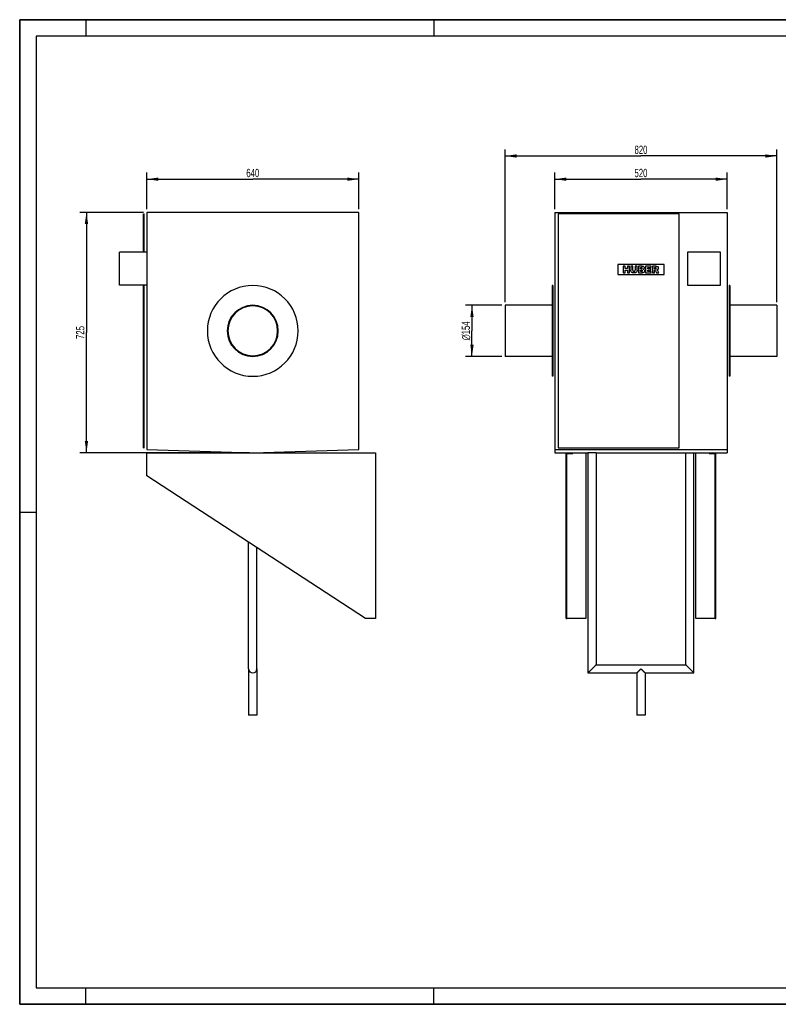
# Model space of a CAD drawing. Header units: millimetres. Extents: x 0 to 4200, y 0 to 2970.
# Tile 1 of 2: x 0 to 2290, y 0 to 2970. Entities that reach past the tile are written whole.
import ezdxf

# ---------------------------------------------------------------- set-up
doc = ezdxf.new("R2010")
doc.units = ezdxf.units.MM
doc.header["$LTSCALE"] = 231
doc.layers.get('0').update_dxf_attribs({"linetype": 'CONTINUOUS'})
for name, color, linetype in [('_2D-BEM', 7, 'CONTINUOUS'), ('_ACHSEN', 7, 'CONTINUOUS'), ('_KURVEN', 7, 'CONTINUOUS')]:
    doc.layers.add(name, color=color, linetype=linetype)
doc.styles.get("Standard").update_dxf_attribs({"font": 'txt', "width": 0.7})
doc.styles.add('TEXTSTYLE_4', font='gdt', dxfattribs={"width": 0.7})
doc.dimstyles.new('DIMSTYLE_1', dxfattribs={"dimtxt": 25, "dimasz": 35, "dimexe": 2, "dimexo": 1, "dimtad": 1, "dimdec": 1, "dimtxsty": 'Standard', "dimblk": '_FILLED', "dimblk1": '_FILLED', "dimblk2": '_FILLED', "dimcen": 0.09, "dimadec": 1, "dimazin": 2, "dimtp": 0.5, "dimtm": 0.5, "dimtfac": 1, "dimtdec": 1, "dimtofl": 0, "dimtmove": 0, "dimatfit": 3, "dimldrblk": '_FILLED', "dimfxl": 1, "dimtolj": 1, "dimarcsym": 0})
doc.dimstyles.new('DIMSTYLE_2', dxfattribs={"dimtxt": 25, "dimasz": 35, "dimexe": 2, "dimexo": 1, "dimtad": 1, "dimdec": 1, "dimtxsty": 'Standard', "dimblk": '_FILLED', "dimblk1": '_FILLED', "dimblk2": '_FILLED', "dimcen": 0.09, "dimadec": 1, "dimazin": 2, "dimtp": 0.8, "dimtm": 0.8, "dimtfac": 1, "dimtdec": 1, "dimtofl": 0, "dimtmove": 0, "dimatfit": 3, "dimldrblk": '_FILLED', "dimfxl": 1, "dimtolj": 1, "dimarcsym": 0})

# ---------------------------------------------------------------- blocks, each defined once
blk = doc.blocks.new('_FILLED')
at = {"color": 0, "linetype": 'ByBlock'}
blk.add_solid([(0, 0), (-1, 0.143), (-1, -0.143)], dxfattribs=at)
blk = doc.blocks.new('*D1')
at = {"layer": '_2D-BEM', "color": 2, "linetype": 'Continuous', "transparency": 16777216}
for p, q in [((1455, 2108.4), (1345, 2108.4)), ((1365, 2108.4), (1365, 2031.4)), ((1365, 1954.4), (1365, 2031.4)), ((1455, 1954.4), (1345, 1954.4))]:
    blk.add_line(p, q, dxfattribs=at)
at = {"layer": '_2D-BEM', "color": 2, "linetype": 'Continuous', "transparency": 16777216, "xscale": 35, "yscale": 35, "zscale": 35}
for p, rotation in [((1365, 2108.4), 90), ((1365, 1954.4), 270)]:
    blk.add_blockref('_FILLED', p, dxfattribs=dict(at, rotation=rotation))
at = {"layer": '_2D-BEM', "color": 2, "linetype": 'Continuous', "transparency": 16777216, "insert": (1333.8, 2031.4), "char_height": 25, "width": 127.679, "attachment_point": 2, "rotation": 90, "line_spacing_factor": 0.9, "style": 'TEXTSTYLE_4'}
blk.add_mtext('{\\fgdt;n}\\ftxt;154', dxfattribs=at)
blk = doc.blocks.new('*D3')
at = {"layer": '_2D-BEM', "color": 2, "linetype": 'Continuous', "transparency": 16777216}
for p, q in [((1465, 2118.4), (1465, 2578.9)), ((1465, 2558.9), (1875, 2558.9)), ((2285, 2558.9), (1875, 2558.9)), ((2285, 2118.4), (2285, 2578.9))]:
    blk.add_line(p, q, dxfattribs=at)
at = {"layer": '_2D-BEM', "color": 2, "linetype": 'Continuous', "transparency": 16777216, "xscale": 35, "yscale": 35, "zscale": 35, "rotation": 180}
blk.add_blockref('_FILLED', (1465, 2558.9), dxfattribs=at)
at = {"layer": '_2D-BEM', "color": 2, "linetype": 'Continuous', "transparency": 16777216, "xscale": 35, "yscale": 35, "zscale": 35}
blk.add_blockref('_FILLED', (2285, 2558.9), dxfattribs=at)
at = {"layer": '_2D-BEM', "color": 2, "linetype": 'Continuous', "transparency": 16777216, "insert": (1875, 2590.1), "char_height": 25, "width": 88.393, "attachment_point": 2, "line_spacing_factor": 0.9}
blk.add_mtext('820', dxfattribs=at)
blk = doc.blocks.new('*D4')
at = {"layer": '_2D-BEM', "color": 2, "linetype": 'Continuous', "transparency": 16777216}
for p, q in [((1615, 2398.9), (1615, 2508.9)), ((2135, 2398.9), (2135, 2508.9)), ((1615, 2488.9), (1875, 2488.9)), ((2135, 2488.9), (1875, 2488.9))]:
    blk.add_line(p, q, dxfattribs=at)
at = {"layer": '_2D-BEM', "color": 2, "linetype": 'Continuous', "transparency": 16777216, "xscale": 35, "yscale": 35, "zscale": 35, "rotation": 180}
blk.add_blockref('_FILLED', (1615, 2488.9), dxfattribs=at)
at = {"layer": '_2D-BEM', "color": 2, "linetype": 'Continuous', "transparency": 16777216, "xscale": 35, "yscale": 35, "zscale": 35}
blk.add_blockref('_FILLED', (2135, 2488.9), dxfattribs=at)
at = {"layer": '_2D-BEM', "color": 2, "linetype": 'Continuous', "transparency": 16777216, "insert": (1875, 2520.1), "char_height": 25, "width": 85.714, "attachment_point": 2, "line_spacing_factor": 0.9}
blk.add_mtext('520', dxfattribs=at)
blk = doc.blocks.new('*D5')
at = {"layer": '_2D-BEM', "color": 2, "linetype": 'Continuous', "transparency": 16777216}
for p, q in [((383.5, 2398.9), (383.5, 2508.9)), ((1023.5, 2398.9), (1023.5, 2508.9)), ((383.5, 2488.9), (703.5, 2488.9)), ((1023.5, 2488.9), (703.5, 2488.9))]:
    blk.add_line(p, q, dxfattribs=at)
at = {"layer": '_2D-BEM', "color": 2, "linetype": 'Continuous', "transparency": 16777216, "xscale": 35, "yscale": 35, "zscale": 35, "rotation": 180}
blk.add_blockref('_FILLED', (383.5, 2488.9), dxfattribs=at)
at = {"layer": '_2D-BEM', "color": 2, "linetype": 'Continuous', "transparency": 16777216, "xscale": 35, "yscale": 35, "zscale": 35}
blk.add_blockref('_FILLED', (1023.5, 2488.9), dxfattribs=at)
at = {"layer": '_2D-BEM', "color": 2, "linetype": 'Continuous', "transparency": 16777216, "insert": (703.5, 2520.1), "char_height": 25, "width": 88.393, "attachment_point": 2, "line_spacing_factor": 0.9}
blk.add_mtext('640', dxfattribs=at)
blk = doc.blocks.new('*D6')
at = {"layer": '_2D-BEM', "color": 2, "linetype": 'Continuous', "transparency": 16777216}
for p, q in [((373.5, 2388.9), (181.5, 2388.9)), ((201.5, 2388.9), (201.5, 2026.4)), ((201.5, 1663.9), (201.5, 2026.4)), ((693.5, 1663.9), (181.5, 1663.9))]:
    blk.add_line(p, q, dxfattribs=at)
at = {"layer": '_2D-BEM', "color": 2, "linetype": 'Continuous', "transparency": 16777216, "xscale": 35, "yscale": 35, "zscale": 35}
for p, rotation in [((201.5, 2388.9), 90), ((201.5, 1663.9), 270)]:
    blk.add_blockref('_FILLED', p, dxfattribs=dict(at, rotation=rotation))
at = {"layer": '_2D-BEM', "color": 2, "linetype": 'Continuous', "transparency": 16777216, "insert": (170.3, 2026.4), "char_height": 25, "width": 85.714, "attachment_point": 2, "rotation": 90, "line_spacing_factor": 0.9}
blk.add_mtext('725', dxfattribs=at)

msp = doc.modelspace()

# ---------------------------------------------------------------- linework, layer by layer
at = {"color": 7, "linetype": 'Continuous'}
for p, q in [((0, 2970), (4200, 2970)), ((0, 0), (0, 2970)), ((373.5, 2383.9), (375.5, 2383.9)), ((373.5, 2268.9), (373.5, 2383.9)), ((375.5, 2268.9), (375.5, 2383.9)), ((1625.03, 2383.9), (1625.03, 1678.9)), ((1990.03, 2383.9), (1625.03, 2383.9)), ((1990.03, 1678.9), (1990.03, 2383.9)), ((301.5, 2168.9), (301.5, 2268.9)), ((383.5, 2268.9), (301.5, 2268.9)), ((2115.03, 2268.9), (2015.03, 2268.9)), ((2015.03, 2268.9), (2015.03, 2168.9)), ((2115.03, 2168.9), (2115.03, 2268.9)), ((383.5, 2168.9), (301.5, 2168.9)), ((373.5, 1678.9), (373.5, 2168.9)), ((375.5, 1678.9), (375.5, 2168.9)), ((2015.03, 2168.9), (2115.03, 2168.9)), ((373.5, 1678.9), (375.5, 1678.9)), ((383.5, 1593.9), (383.5, 1663.9)), ((383.5, 1663.9), (703.5, 1663.9)), ((703.5, 1663.9), (1073.5, 1663.9)), ((1073.5, 1663.9), (1073.5, 1163.9)), ((1625.03, 1678.9), (1990.03, 1678.9)), ((1649.03, 1593.9), (1649.03, 1663.9)), ((1649.03, 1663.9), (1669.03, 1663.9)), ((1669.03, 1663.9), (1669.03, 1661.9)), ((1709.03, 1663.9), (1709.03, 1163.9)), ((1740.03, 1663.9), (1715.03, 1663.9)), ((1715.03, 1663.9), (1715.03, 999.4)), ((1740.03, 1663.9), (1740.03, 1024.4)), ((2010.03, 1663.9), (2035.03, 1663.9)), ((2010.03, 1024.4), (2010.03, 1663.9)), ((2035.03, 999.4), (2035.03, 1663.9)), ((2041.03, 1163.9), (2041.03, 1663.9)), ((2081.03, 1663.9), (2081.03, 1661.9)), ((2081.03, 1663.9), (2101.03, 1663.9)), ((2101.03, 1593.9), (2101.03, 1663.9)), ((1651.03, 1593.9), (1651.03, 1661.9)), ((1651.03, 1661.9), (1669.03, 1661.9)), ((2081.03, 1661.9), (2099.03, 1661.9)), ((2099.03, 1593.9), (2099.03, 1661.9)), ((1043.5, 1163.9), (383.5, 1593.9)), ((1649.03, 1163.9), (1649.03, 1593.9)), ((1649.03, 1593.9), (1651.03, 1593.9)), ((1651.03, 1163.9), (1651.03, 1593.9)), ((2099.03, 1163.9), (2099.03, 1593.9)), ((2099.03, 1593.9), (2101.03, 1593.9)), ((2101.03, 1163.9), (2101.03, 1593.9)), ((691, 1011.9), (691, 1393.56)), ((716, 1011.9), (716, 1377.27)), ((1073.5, 1163.9), (1043.5, 1163.9)), ((1649.03, 1163.9), (1651.03, 1163.9)), ((1709.03, 1163.9), (1651.03, 1163.9)), ((2099.03, 1163.9), (2041.03, 1163.9)), ((2099.03, 1163.9), (2101.03, 1163.9)), ((691, 1011.9), (691, 871.9)), ((716, 1011.9), (716, 871.9)), ((1727.53, 1011.9), (1715.03, 999.4)), ((1740.03, 1024.4), (1727.53, 1011.9)), ((1740.03, 1024.4), (2010.03, 1024.4)), ((1875.03, 1011.9), (1862.53, 999.4)), ((1887.53, 999.4), (1875.03, 1011.9)), ((2010.03, 1024.4), (2022.53, 1011.9)), ((2022.53, 1011.9), (2035.03, 999.4)), ((1715.03, 999.4), (1862.53, 999.4)), ((1862.53, 999.4), (1862.53, 871.9)), ((1887.53, 999.4), (2035.03, 999.4)), ((1887.53, 999.4), (1887.53, 871.9)), ((703.5, 871.9), (691, 871.9)), ((716, 871.9), (703.5, 871.9)), ((1887.53, 871.9), (1862.53, 871.9)), ((0, 0), (4200, 0))]:
    msp.add_line(p, q, dxfattribs=at)
at = {"color": 3, "linetype": 'Continuous'}
for p, q in [((0, 2970), (0, 0)), ((4200, 2970), (0, 2970)), ((200, 2970), (200, 2920)), ((1250, 2970), (1250, 2920)), ((0, 1485), (50, 1485)), ((200, 0), (200, 50)), ((1250, 0), (1250, 50)), ((4200, 0), (0, 0))]:
    msp.add_line(p, q, dxfattribs=at)
at = {"color": 5, "linetype": 'Continuous'}
for p, q in [((50, 2920), (50, 50)), ((4150, 2920), (50, 2920)), ((50, 50), (4150, 50))]:
    msp.add_line(p, q, dxfattribs=at)
at = {"color": 7, "linetype": 'Continuous'}
for points in [[(1727.53, 1011.9), (1726.64, 1011), (1725.75, 1010.12), (1724.88, 1009.24), (1724.03, 1008.39), (1723.2, 1007.57), (1722.41, 1006.78), (1721.66, 1006.02), (1720.94, 1005.31), (1720.27, 1004.64), (1719.64, 1004.01), (1719.06, 1003.43), (1718.53, 1002.89), (1718.03, 1002.4), (1717.58, 1001.95), (1717.18, 1001.54), (1716.81, 1001.18), (1716.48, 1000.85), (1716.2, 1000.56), (1715.94, 1000.31), (1715.72, 1000.09), (1715.54, 999.9), (1715.38, 999.74), (1715.25, 999.62), (1715.16, 999.52), (1715.09, 999.45), (1715.05, 999.41), (1715.03, 999.4)], [(1740.03, 1024.4), (1740.02, 1024.38), (1739.98, 1024.34), (1739.91, 1024.27), (1739.81, 1024.18), (1739.69, 1024.05), (1739.53, 1023.9), (1739.34, 1023.71), (1739.13, 1023.49), (1738.87, 1023.24), (1738.58, 1022.95), (1738.26, 1022.62), (1737.89, 1022.25), (1737.48, 1021.85), (1737.03, 1021.4), (1736.54, 1020.91), (1736.01, 1020.37), (1735.42, 1019.79), (1734.8, 1019.16), (1734.12, 1018.49), (1733.41, 1017.77), (1732.66, 1017.02), (1731.86, 1016.23), (1731.04, 1015.4), (1730.19, 1014.55), (1729.32, 1013.68), (1728.43, 1012.79), (1727.53, 1011.9)], [(1875.03, 1011.9), (1874.16, 1011.03), (1873.28, 1010.15), (1872.41, 1009.27), (1871.55, 1008.41), (1870.73, 1007.59), (1869.94, 1006.8), (1869.19, 1006.05), (1868.47, 1005.33), (1867.8, 1004.66), (1867.17, 1004.03), (1866.58, 1003.45), (1866.04, 1002.91), (1865.55, 1002.41), (1865.1, 1001.96), (1864.69, 1001.55), (1864.32, 1001.19), (1863.99, 1000.86), (1863.7, 1000.57), (1863.45, 1000.31), (1863.23, 1000.09), (1863.04, 999.9), (1862.88, 999.75), (1862.76, 999.62), (1862.66, 999.52), (1862.59, 999.45), (1862.55, 999.41), (1862.53, 999.4)], [(1887.53, 999.4), (1887.52, 999.41), (1887.48, 999.45), (1887.41, 999.52), (1887.31, 999.62), (1887.19, 999.75), (1887.03, 999.9), (1886.84, 1000.09), (1886.62, 1000.31), (1886.36, 1000.57), (1886.07, 1000.86), (1885.75, 1001.19), (1885.38, 1001.55), (1884.97, 1001.96), (1884.52, 1002.41), (1884.02, 1002.91), (1883.48, 1003.45), (1882.9, 1004.03), (1882.27, 1004.66), (1881.6, 1005.33), (1880.88, 1006.05), (1880.13, 1006.8), (1879.34, 1007.59), (1878.52, 1008.41), (1877.66, 1009.27), (1876.79, 1010.15), (1875.9, 1011.03), (1875.03, 1011.9)], [(2010.03, 1024.4), (2010.05, 1024.38), (2010.09, 1024.34), (2010.16, 1024.27), (2010.25, 1024.18), (2010.38, 1024.05), (2010.54, 1023.9), (2010.72, 1023.71), (2010.94, 1023.49), (2011.2, 1023.24), (2011.48, 1022.95), (2011.81, 1022.62), (2012.18, 1022.25), (2012.58, 1021.85), (2013.03, 1021.4), (2013.53, 1020.91), (2014.06, 1020.37), (2014.64, 1019.79), (2015.27, 1019.16), (2015.94, 1018.49), (2016.66, 1017.77), (2017.41, 1017.02), (2018.2, 1016.23), (2019.03, 1015.4), (2019.88, 1014.55), (2020.75, 1013.68), (2021.64, 1012.79), (2022.53, 1011.9)], [(2022.53, 1011.9), (2023.43, 1011), (2024.32, 1010.12), (2025.19, 1009.24), (2026.04, 1008.39), (2026.86, 1007.57), (2027.66, 1006.78), (2028.41, 1006.02), (2029.12, 1005.31), (2029.8, 1004.64), (2030.42, 1004.01), (2031.01, 1003.43), (2031.54, 1002.89), (2032.03, 1002.4), (2032.48, 1001.95), (2032.89, 1001.54), (2033.26, 1001.18), (2033.58, 1000.85), (2033.87, 1000.56), (2034.13, 1000.31), (2034.34, 1000.09), (2034.53, 999.9), (2034.69, 999.74), (2034.81, 999.62), (2034.91, 999.52), (2034.98, 999.45), (2035.02, 999.41), (2035.03, 999.4)]]:
    msp.add_lwpolyline(points, dxfattribs=at)
for start, end in [(180, 270), (270, 360)]:
    msp.add_arc((703.5, 1011.9), 12.5, start, end, dxfattribs=at)
at = {"layer": '_ACHSEN', "color": 7, "linetype": 'Continuous'}
for p, q in [((1023.5, 2388.9), (383.5, 2388.9)), ((383.5, 2388.9), (383.5, 1673.9)), ((1023.5, 1673.9), (1023.5, 2388.9)), ((1615.03, 2388.9), (1615.03, 1673.9)), ((1615.03, 2388.9), (2135.03, 2388.9)), ((2135.03, 2388.9), (2135.03, 1673.9)), ((1607.03, 2168.4), (1607.03, 2108.4)), ((1609.03, 2168.4), (1607.03, 2168.4)), ((1609.03, 2168.4), (1609.03, 2106.4)), ((2141.03, 2168.4), (2141.03, 2106.4)), ((2143.03, 2168.4), (2141.03, 2168.4)), ((2143.03, 2168.4), (2143.03, 2108.4)), ((1465.03, 2108.4), (1465.03, 2106.4)), ((1607.03, 2108.4), (1465.03, 2108.4)), ((1465.03, 2106.4), (1465.03, 1956.4)), ((1607.03, 2108.4), (1607.03, 1954.4)), ((1609.03, 2106.4), (1609.03, 1956.4)), ((2141.03, 2106.4), (2141.03, 1956.4)), ((2143.03, 2108.4), (2143.03, 1954.4)), ((2285.03, 2108.4), (2143.03, 2108.4)), ((2285.03, 2108.4), (2285.03, 2106.4)), ((2285.03, 2106.4), (2285.03, 1956.4)), ((1465.03, 1956.4), (1465.03, 1954.4)), ((1607.03, 1954.4), (1465.03, 1954.4)), ((1607.03, 1954.4), (1607.03, 1894.4)), ((1609.03, 1956.4), (1609.03, 1894.4)), ((2141.03, 1956.4), (2141.03, 1894.4)), ((2143.03, 1954.4), (2143.03, 1894.4)), ((2285.03, 1954.4), (2143.03, 1954.4)), ((2285.03, 1956.4), (2285.03, 1954.4)), ((1609.03, 1894.4), (1607.03, 1894.4)), ((2143.03, 1894.4), (2141.03, 1894.4)), ((383.5, 1673.9), (703.5, 1663.9)), ((703.5, 1663.9), (1023.5, 1673.9)), ((1615.03, 1673.9), (1615.03, 1663.9)), ((1615.03, 1673.9), (2135.03, 1673.9)), ((1615.03, 1663.9), (1649.03, 1663.9)), ((1669.03, 1663.9), (1715.03, 1663.9)), ((1740.03, 1663.9), (2010.03, 1663.9)), ((2035.03, 1663.9), (2081.03, 1663.9)), ((2101.03, 1663.9), (2135.03, 1663.9)), ((2135.03, 1673.9), (2135.03, 1663.9))]:
    msp.add_line(p, q, dxfattribs=at)
for radius, start, end in [(137, 90, 270), (137, 270, 90), (77, 90, 270), (75, 90, 270), (77, 270, 90), (75, 270, 90)]:
    msp.add_arc((703.5, 2031.4), radius, start, end, dxfattribs=at)
at = {"layer": '_KURVEN', "color": 4, "linetype": 'Continuous'}
for p, q in [((1805.03, 2231.4), (1805.03, 2201.4)), ((1945.03, 2231.4), (1805.03, 2231.4)), ((1945.03, 2201.4), (1945.03, 2231.4)), ((1805.03, 2201.4), (1945.03, 2201.4)), ((1820.94, 2226.4), (1820.94, 2206.4)), ((1827.12, 2226.4), (1820.94, 2226.4)), ((1820.94, 2206.4), (1827.12, 2206.4)), ((1827.12, 2219.4), (1827.12, 2226.4)), ((1833.87, 2219.4), (1827.12, 2219.4)), ((1827.12, 2206.4), (1827.12, 2214.49)), ((1827.12, 2214.49), (1833.87, 2214.49)), ((1840.08, 2226.4), (1833.87, 2226.4)), ((1833.87, 2226.4), (1833.87, 2219.4)), ((1833.87, 2214.49), (1833.87, 2206.4)), ((1833.87, 2206.4), (1840.08, 2206.4)), ((1840.08, 2206.4), (1840.08, 2226.4)), ((1850.37, 2226.4), (1844.2, 2226.4)), ((1844.2, 2226.4), (1844.2, 2214.47)), ((1850.37, 2214.19), (1850.37, 2226.4)), ((1857.2, 2226.4), (1857.2, 2214.19)), ((1863.37, 2226.4), (1857.2, 2226.4)), ((1863.37, 2214.47), (1863.37, 2226.4)), ((1867.48, 2226.4), (1867.48, 2206.4)), ((1879.04, 2226.4), (1867.48, 2226.4)), ((1867.48, 2206.4), (1878.14, 2206.4)), ((1873.71, 2218.55), (1873.71, 2222.35)), ((1873.71, 2222.35), (1876.44, 2222.35)), ((1876.4, 2218.55), (1873.71, 2218.55)), ((1873.71, 2210.7), (1873.71, 2214.75)), ((1873.71, 2214.75), (1876.85, 2214.75)), ((1876.86, 2210.7), (1873.71, 2210.7)), ((1889.18, 2226.4), (1889.18, 2206.4)), ((1905.74, 2226.4), (1889.18, 2226.4)), ((1889.18, 2206.4), (1906.04, 2206.4)), ((1895.37, 2218.95), (1895.37, 2222.13)), ((1895.37, 2222.13), (1905.74, 2222.13)), ((1904.99, 2218.95), (1895.37, 2218.95)), ((1895.37, 2210.93), (1895.37, 2214.87)), ((1895.37, 2214.87), (1904.99, 2214.87)), ((1906.04, 2210.93), (1895.37, 2210.93)), ((1904.99, 2214.87), (1904.99, 2218.95)), ((1905.74, 2222.13), (1905.74, 2226.4)), ((1906.04, 2206.4), (1906.04, 2210.93)), ((1919.75, 2226.4), (1909.45, 2226.4)), ((1909.45, 2226.4), (1909.45, 2206.4)), ((1909.45, 2206.4), (1915.66, 2206.4)), ((1915.66, 2218.29), (1915.66, 2222.36)), ((1915.66, 2222.36), (1918.38, 2222.36)), ((1918.27, 2218.29), (1915.66, 2218.29)), ((1915.66, 2206.4), (1915.66, 2214.52)), ((1915.66, 2214.52), (1916.21, 2214.52)), ((1918.84, 2212.51), (1922.14, 2206.4)), ((1922.14, 2206.4), (1929.13, 2206.4)), ((1929.13, 2206.4), (1926.13, 2212.18))]:
    msp.add_line(p, q, dxfattribs=at)
for points in [[(1844.77, 2211.09), (1844.39, 2212.37), (1844.2, 2213.49), (1844.2, 2214.47)], [(1846.09, 2208.79), (1845.44, 2209.54), (1845.01, 2210.3), (1844.77, 2211.09)], [(1848.21, 2207.06), (1847.43, 2207.48), (1846.73, 2208.05), (1846.09, 2208.79)], [(1851.09, 2206.26), (1849.95, 2206.4), (1848.98, 2206.66), (1848.21, 2207.06)], [(1850.37, 2214.19), (1850.37, 2213.1), (1850.67, 2212.25), (1851.27, 2211.64)], [(1854.28, 2206.06), (1853.3, 2206.06), (1852.24, 2206.13), (1851.09, 2206.26)], [(1851.27, 2211.64), (1851.87, 2211.02), (1852.71, 2210.72), (1853.79, 2210.72)], [(1853.79, 2210.72), (1854.86, 2210.72), (1855.69, 2211.02), (1856.29, 2211.62)], [(1858.6, 2206.72), (1857.41, 2206.29), (1855.96, 2206.06), (1854.28, 2206.06)], [(1856.29, 2211.62), (1856.89, 2212.22), (1857.2, 2213.08), (1857.2, 2214.19)], [(1861.08, 2208.38), (1860.29, 2207.58), (1859.47, 2207.04), (1858.6, 2206.72)], [(1862.81, 2211.13), (1862.44, 2210.08), (1861.87, 2209.17), (1861.08, 2208.38)], [(1863.37, 2214.47), (1863.37, 2213.29), (1863.18, 2212.18), (1862.81, 2211.13)], [(1876.4, 2218.55), (1877.35, 2218.55), (1878.02, 2218.72), (1878.4, 2219.04)], [(1878.4, 2221.85), (1878.02, 2222.18), (1877.37, 2222.35), (1876.44, 2222.35)], [(1879.11, 2214.2), (1878.68, 2214.56), (1877.93, 2214.75), (1876.85, 2214.75)], [(1876.86, 2210.7), (1877.93, 2210.7), (1878.68, 2210.87), (1879.11, 2211.25)], [(1880.91, 2206.67), (1879.52, 2206.48), (1878.59, 2206.4), (1878.14, 2206.4)], [(1878.98, 2220.49), (1878.98, 2221.06), (1878.79, 2221.53), (1878.4, 2221.85)], [(1878.4, 2219.04), (1878.79, 2219.37), (1878.98, 2219.86), (1878.98, 2220.49)], [(1879.04, 2226.4), (1880.97, 2226.4), (1882.44, 2225.92), (1883.48, 2224.97)], [(1879.77, 2212.78), (1879.77, 2213.37), (1879.55, 2213.85), (1879.11, 2214.2)], [(1879.11, 2211.25), (1879.55, 2211.64), (1879.77, 2212.14), (1879.77, 2212.78)], [(1883.26, 2207.32), (1882.74, 2207.03), (1881.95, 2206.81), (1880.91, 2206.67)], [(1883.93, 2218.37), (1883.44, 2217.8), (1882.71, 2217.37), (1881.77, 2217.04)], [(1881.77, 2217.04), (1883.21, 2216.68), (1884.26, 2216.1), (1884.94, 2215.25)], [(1885.24, 2209.29), (1884.75, 2208.46), (1884.09, 2207.8), (1883.26, 2207.32)], [(1883.48, 2224.97), (1884.52, 2224.01), (1885.03, 2222.82), (1885.03, 2221.42)], [(1885.03, 2221.42), (1885.03, 2220.23), (1884.67, 2219.22), (1883.93, 2218.37)], [(1884.94, 2215.25), (1885.62, 2214.41), (1885.96, 2213.36), (1885.96, 2212.09)], [(1885.96, 2212.09), (1885.96, 2211.05), (1885.72, 2210.11), (1885.24, 2209.29)], [(1917.71, 2214.04), (1917.27, 2214.35), (1916.77, 2214.52), (1916.21, 2214.52)], [(1918.84, 2212.51), (1918.41, 2213.3), (1918.05, 2213.81), (1917.71, 2214.04)], [(1918.27, 2218.29), (1918.54, 2218.29), (1919.09, 2218.38), (1919.91, 2218.56)], [(1920.68, 2221.84), (1920.27, 2222.18), (1919.49, 2222.36), (1918.38, 2222.36)], [(1919.75, 2226.4), (1921.66, 2226.4), (1923.12, 2226.23), (1924.13, 2225.91)], [(1919.91, 2218.56), (1920.31, 2218.65), (1920.64, 2218.85), (1920.9, 2219.19)], [(1921.3, 2220.35), (1921.3, 2221), (1921.09, 2221.49), (1920.68, 2221.84)], [(1920.9, 2219.19), (1921.16, 2219.52), (1921.3, 2219.92), (1921.3, 2220.35)], [(1924.83, 2216.01), (1924.31, 2215.69), (1923.59, 2215.43), (1922.66, 2215.22)], [(1922.66, 2215.22), (1923.4, 2214.97), (1923.94, 2214.72), (1924.27, 2214.48)], [(1924.13, 2225.91), (1925.14, 2225.58), (1925.95, 2224.97), (1926.57, 2224.08)], [(1924.27, 2214.48), (1924.5, 2214.31), (1924.83, 2213.97), (1925.26, 2213.42)], [(1926.79, 2217.96), (1926.32, 2217.16), (1925.66, 2216.51), (1924.83, 2216.01)], [(1925.26, 2213.42), (1925.69, 2212.89), (1925.98, 2212.48), (1926.13, 2212.18)], [(1926.57, 2224.08), (1927.19, 2223.19), (1927.5, 2222.11), (1927.5, 2220.85)], [(1927.5, 2220.85), (1927.5, 2219.73), (1927.26, 2218.77), (1926.79, 2217.96)]]:
    msp.add_open_spline(points, degree=3, dxfattribs=at)

# ---------------------------------------------------------------- dimensions: what is measured, and where the dimension line sits
at = {"layer": '_2D-BEM', "color": 2, "linetype": 'Continuous'}
for base, p1, p2, picture, middle in [((2285.03, 2558.9), (1465.03, 2117.4), (2285.03, 2117.4), '*D3', (1871.46, 2558.9)), ((1023.5, 2488.9), (383.5, 2397.9), (1023.5, 2397.9), '*D5', (699.93, 2488.9)), ((2135.03, 2488.9), (1615.03, 2397.9), (2135.03, 2397.9), '*D4', (1871.46, 2488.9))]:
    dim = msp.add_linear_dim(base=base, p1=p1, p2=p2, dimstyle='DIMSTYLE_2', dxfattribs=at)
    dim.commit()
    dim.dimension.update_dxf_attribs({"geometry": picture, "text_midpoint": middle, "dimtype": 160})
dim = msp.add_linear_dim(base=(201.5, 1663.9), p1=(374.5, 2388.9), p2=(694.5, 1663.9), angle=270, dimstyle='DIMSTYLE_2', dxfattribs=at)
dim.commit()
dim.dimension.update_dxf_attribs({"geometry": '*D6', "text_midpoint": (201.5, 2022.83), "dimtype": 160})
dim = msp.add_linear_dim(base=(1365.03, 2108.4), p1=(1456.03, 1954.4), p2=(1456.03, 2108.4), angle=90, text='%%c<>', dimstyle='DIMSTYLE_1', dxfattribs=at)
dim.commit()
dim.dimension.update_dxf_attribs({"geometry": '*D1', "text_midpoint": (1365.03, 2031.4), "dimtype": 160})

doc.saveas('drawing.dxf')
